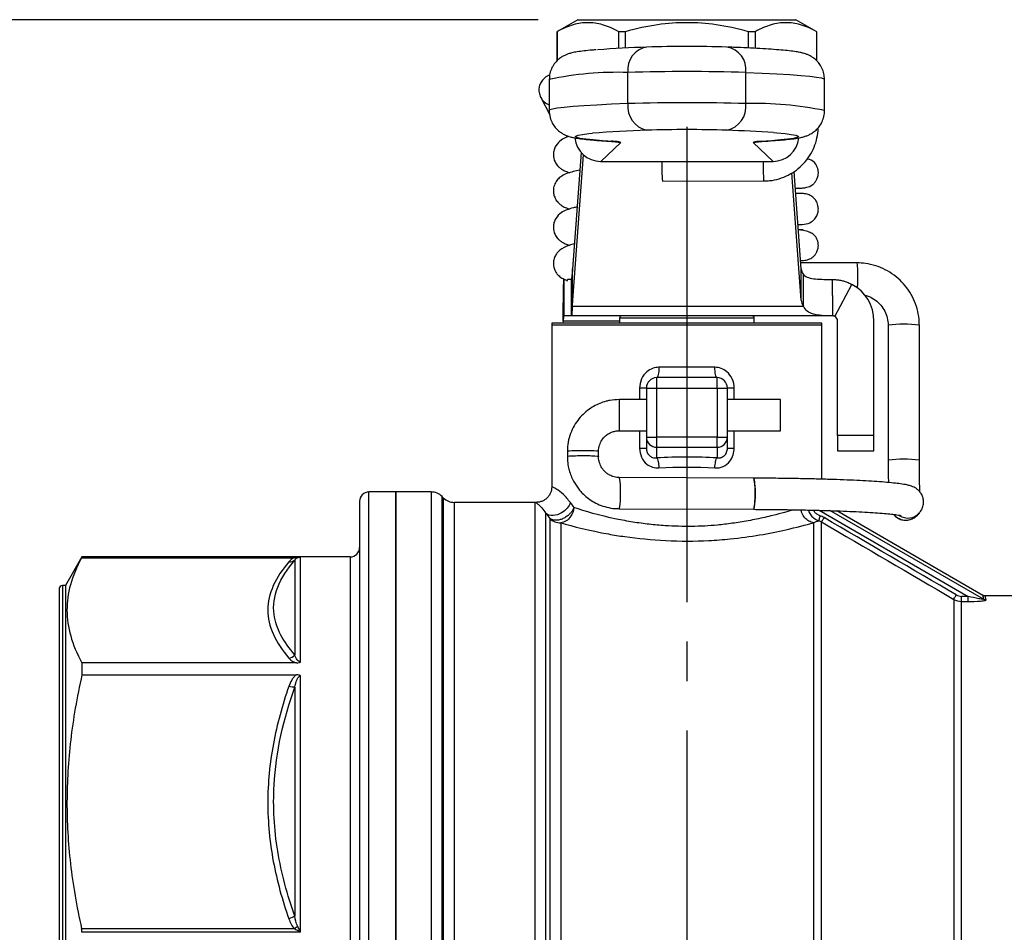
# Model space of a CAD drawing. Header units: inches. Extents: x 0.7 to 32.2, y 0.7 to 24.8.
# Tile 4 of 10: x 6.9 to 10.6, y 8.5 to 12. Entities that reach past the tile are written whole.
import ezdxf

# ---------------------------------------------------------------- set-up
doc = ezdxf.new("R2010")
doc.units = ezdxf.units.IN
doc.header["$LTSCALE"] = 3
doc.header["$MEASUREMENT"] = 0
doc.linetypes.add('SLD-Center', pattern=[0.75, 0.6, -0.05, 0.05, -0.05])
doc.linetypes.add('SLD-Solid', pattern=[0])
doc.layers.add('CENTER', color=40, linetype='SLD-Center')
doc.layers.add('DIMENSIONS', color=140, linetype='SLD-Solid', lineweight=25)
doc.styles.add('SLDTEXTSTYLE0', font='TXT', dxfattribs={"width": 0.7})
doc.dimstyles.new('SLDDIMSTYLE0', dxfattribs={"dimtxt": 0.254883, "dimasz": 0.39, "dimexe": 0, "dimexo": 0.0625, "dimgap": 0.063721, "dimtad": 0, "dimtih": 1, "dimtoh": 1, "dimrnd": 1e-09, "dimzin": 12, "dimdsep": 46, "dimtxsty": 'SLDTEXTSTYLE0', "dimsah": 1, "dimcen": 0.09, "dimadec": 0, "dimazin": 3, "dimtfac": 1, "dimtofl": 0, "dimtmove": 0, "dimatfit": 3, "dimfxl": 0, "dimfrac": 2, "dimtolj": 1, "dimtzin": 12, "dimarcsym": 0})
doc.dimstyles.new('SLDDIMSTYLE1', dxfattribs={"dimtxt": 0.254883, "dimasz": 0.39, "dimexe": 0, "dimexo": 0.0625, "dimgap": 0.063721, "dimtad": 0, "dimtih": 1, "dimtoh": 1, "dimrnd": 1e-09, "dimzin": 12, "dimdsep": 46, "dimtxsty": 'SLDTEXTSTYLE0', "dimsah": 1, "dimcen": 0.09, "dimadec": 0, "dimazin": 3, "dimtfac": 1, "dimtmove": 0, "dimatfit": 0, "dimfxl": 0, "dimfrac": 2, "dimtolj": 1, "dimtzin": 12, "dimarcsym": 0})

# ---------------------------------------------------------------- blocks, each defined once
blk = doc.blocks.new('_D_1')
at = {"layer": 'DIMENSIONS'}
for p, q in [((9.3842, 9.2901), (9.3842, 5.5437)), ((11.7661, 7.0246), (11.7661, 5.5437)), ((9.3842, 5.9187), (8.6342, 5.9187)), ((10.1174, 5.9187), (10.0318, 5.9187)), ((10.0318, 5.9187), (10.0318, 5.5136)), ((10.8748, 5.9187), (10.9604, 5.9187)), ((10.9604, 5.9187), (10.9604, 5.5136)), ((11.7661, 5.9187), (12.5161, 5.9187)), ((10.0318, 5.5136), (10.1174, 5.5136)), ((10.9604, 5.5136), (10.8748, 5.5136))]:
    blk.add_line(p, q, dxfattribs=at)
for points in [[(9.3842, 5.9187), (8.9942, 5.9787), (8.9942, 5.8587)], [(11.7661, 5.9187), (12.1561, 5.8587), (12.1561, 5.9787)]]:
    blk.add_solid(points, dxfattribs=at)
at = {"layer": 'DIMENSIONS', "char_height": 0.25, "attachment_point": 1, "style": 'SLDTEXTSTYLE0'}
for s, insert in [('2.38', (10.1174, 6.298)), ('60.5', (10.1174, 5.8358))]:
    blk.add_mtext(s, dxfattribs=dict(at, insert=insert))
blk = doc.blocks.new('_D_3')
at = {"layer": 'DIMENSIONS'}
for p, q in [((8.8208, 11.9837), (4.7185, 11.9837)), ((5.0935, 11.9837), (5.0935, 9.7434)), ((4.6087, 9.2812), (4.5231, 9.2812)), ((4.5231, 9.2812), (4.5231, 8.8761)), ((5.5782, 9.2812), (5.6638, 9.2812)), ((5.6638, 9.2812), (5.6638, 8.8761)), ((4.5231, 8.8761), (4.6087, 8.8761)), ((5.6638, 8.8761), (5.5782, 8.8761)), ((5.0935, 6.8085), (5.0935, 8.819)), ((6.9163, 6.8085), (4.7185, 6.8085)), ((8.0295, 6.8085), (7.0963, 6.8085))]:
    blk.add_line(p, q, dxfattribs=at)
for points in [[(5.0935, 11.9837), (5.0335, 11.5937), (5.1535, 11.5937)], [(5.0935, 6.8085), (5.1535, 7.1985), (5.0335, 7.1985)]]:
    blk.add_solid(points, dxfattribs=at)
at = {"layer": 'DIMENSIONS', "char_height": 0.25, "attachment_point": 1, "style": 'SLDTEXTSTYLE0'}
for s, insert in [('5.18', (4.7148, 9.6605)), ('131.5', (4.6087, 9.1984))]:
    blk.add_mtext(s, dxfattribs=dict(at, insert=insert))

msp = doc.modelspace()

# ---------------------------------------------------------------- linework, layer by layer
for p, q in [((8.9708, 11.9837), (8.8921, 11.9382)), ((8.9708, 11.9837), (9.7976, 11.9837)), ((9.8763, 11.9382), (9.7976, 11.9837)), ((8.8921, 11.9382), (8.8921, 11.8275)), ((8.8923, 11.9382), (8.8921, 11.9382)), ((8.8923, 11.9382), (8.8923, 11.8277)), ((9.1505, 11.9382), (9.126, 11.9382)), ((9.126, 11.8749), (9.126, 11.9382)), ((9.1505, 11.9382), (9.1505, 11.8762)), ((9.618, 11.8763), (9.618, 11.9382)), ((9.6424, 11.9382), (9.618, 11.9382)), ((9.6424, 11.9382), (9.6424, 11.8751)), ((9.8763, 11.9382), (9.8761, 11.9382)), ((9.8761, 11.8279), (9.8761, 11.9382)), ((9.8763, 11.8276), (9.8763, 11.9382)), ((8.8625, 11.7572), (8.8625, 11.6392)), ((9.161, 11.6656), (9.161, 11.7837)), ((9.6075, 11.6656), (9.6075, 11.7837)), ((9.9059, 11.6392), (9.9059, 11.7572)), ((8.8303, 11.6894), (8.8292, 11.6916)), ((8.8303, 11.6894), (8.8646, 11.6237)), ((9.0576, 11.447), (9.1335, 11.5188)), ((9.6349, 11.5188), (9.7106, 11.447)), ((9.6685, 11.5227), (9.6628, 11.5226)), ((8.9836, 11.4805), (8.9512, 11.0402)), ((8.9917, 11.4722), (8.9512, 10.9208)), ((9.0576, 11.447), (9.7106, 11.447)), ((9.8173, 10.9208), (9.7818, 11.4033)), ((9.8173, 11.0402), (9.7902, 11.4085)), ((9.2914, 11.3721), (9.6751, 11.3726)), ((9.8053, 11.3452), (9.8051, 11.3453)), ((9.805, 11.2074), (9.821, 11.2075)), ((10.029, 11.0622), (9.8156, 11.0627)), ((8.9512, 11.0402), (8.9499, 11.0179)), ((8.9499, 11.0179), (8.9499, 10.8985)), ((8.9512, 10.9208), (8.9512, 11.0402)), ((9.8173, 10.9208), (9.8173, 11.0402)), ((9.8255, 10.8985), (9.8255, 11.0179)), ((8.9186, 10.9994), (8.9186, 10.8616)), ((8.947, 10.9994), (8.9325, 10.9994)), ((8.947, 10.8616), (8.947, 10.9994)), ((9.9354, 10.9388), (9.9354, 10.9994)), ((9.9446, 10.8593), (10.0094, 10.981)), ((9.9354, 10.9388), (9.9354, 10.8616)), ((8.9512, 10.9208), (8.9499, 10.8985)), ((8.9499, 10.8985), (9.8255, 10.8985)), ((8.947, 10.8616), (8.9186, 10.8616)), ((9.9354, 10.8616), (8.947, 10.8616)), ((9.9354, 10.8616), (9.9354, 10.8616)), ((8.8724, 10.8272), (8.8724, 10.2139)), ((8.8724, 10.8272), (9.896, 10.8272)), ((9.3842, 10.8341), (8.8728, 10.8341)), ((8.9151, 10.8419), (8.9148, 10.8341)), ((9.1293, 10.8419), (8.9151, 10.8419)), ((9.1293, 10.8537), (9.1293, 10.8341)), ((9.1293, 10.8537), (9.3842, 10.8537)), ((9.3842, 10.8537), (9.6391, 10.8537)), ((9.8956, 10.8341), (9.3842, 10.8341)), ((9.6391, 10.8341), (9.6391, 10.8537)), ((9.896, 10.2427), (9.896, 10.8272)), ((9.9551, 10.4089), (9.9551, 10.8419)), ((10.0929, 10.4089), (10.0929, 10.8419)), ((10.1468, 10.8258), (10.1468, 10.3146)), ((10.2649, 10.3146), (10.2649, 10.8258)), ((9.4902, 10.6667), (9.2782, 10.6667)), ((9.27, 10.588), (9.27, 10.6274)), ((9.4984, 10.6274), (9.27, 10.6274)), ((9.4984, 10.588), (9.4984, 10.6274)), ((9.2051, 10.588), (9.2051, 10.5444)), ((9.2307, 10.588), (9.27, 10.588)), ((9.2307, 10.588), (9.2307, 10.4017)), ((9.27, 10.588), (9.4984, 10.588)), ((9.27, 10.4017), (9.27, 10.588)), ((9.4984, 10.588), (9.4984, 10.4017)), ((9.4984, 10.588), (9.5378, 10.588)), ((9.5378, 10.4017), (9.5378, 10.588)), ((9.5634, 10.5444), (9.5634, 10.588)), ((9.2307, 10.5444), (9.1283, 10.5444)), ((9.1283, 10.4263), (9.1283, 10.5443)), ((9.7386, 10.5444), (9.5378, 10.5444)), ((9.7386, 10.4263), (9.7386, 10.5443)), ((9.1283, 10.4263), (9.2307, 10.4263)), ((9.2051, 10.4263), (9.2051, 10.3607)), ((9.5378, 10.4263), (9.7386, 10.4263)), ((9.5634, 10.3607), (9.5634, 10.4263)), ((10.0929, 10.4089), (9.9551, 10.4089)), ((9.9551, 10.4089), (9.9551, 10.3498)), ((10.0929, 10.3498), (10.0929, 10.4089)), ((9.2307, 10.4017), (9.27, 10.4017)), ((9.2307, 10.4017), (9.2307, 10.3607)), ((9.27, 10.3636), (9.27, 10.4017)), ((9.4984, 10.4017), (9.27, 10.4017)), ((9.4984, 10.3636), (9.4984, 10.4017)), ((9.4984, 10.4017), (9.5378, 10.4017)), ((9.5378, 10.3607), (9.5378, 10.4017)), ((8.9315, 10.3477), (8.9315, 10.3281)), ((9.0496, 10.328), (9.0496, 10.3477)), ((9.27, 10.3636), (9.4984, 10.3636)), ((9.27, 10.3233), (9.27, 10.3636)), ((9.4984, 10.3636), (9.4984, 10.3233)), ((9.9551, 10.3498), (10.0929, 10.3498)), ((9.6379, 10.2467), (9.128, 10.2489)), ((8.2819, 10.1943), (8.1795, 10.1943)), ((8.1795, 6.8085), (8.1795, 10.1943)), ((8.4149, 10.1943), (8.2819, 10.1943)), ((8.2819, 10.1943), (8.2819, 6.8085)), ((8.2819, 10.0654), (8.2819, 10.1943)), ((8.4149, 10.1943), (8.4149, 6.8085)), ((8.1441, 10.1589), (8.1441, 6.8439)), ((8.4614, 10.1722), (8.4566, 10.177)), ((8.4566, 6.8258), (8.4566, 10.177)), ((8.4614, 10.1722), (8.4614, 6.8305)), ((8.8086, 10.1549), (8.5032, 10.1549)), ((8.5032, 6.8478), (8.5032, 10.1549)), ((8.8086, 10.1549), (8.8086, 6.8599)), ((8.8503, 6.8817), (8.8503, 10.1131)), ((9.1276, 10.1308), (9.6374, 10.1286)), ((9.885, 10.1248), (10.4494, 9.7989)), ((10.5077, 9.7879), (9.9261, 10.1236)), ((10.5061, 9.8027), (9.9517, 10.1228)), ((10.2574, 10.1065), (10.2649, 10.1147)), ((8.865, 10.0941), (8.865, 6.8968)), ((8.9067, 10.0771), (8.9067, 9.2991)), ((9.8645, 10.0778), (9.8645, 6.9141)), ((9.894, 6.9222), (9.894, 10.0806)), ((8.2819, 6.8085), (8.2819, 10.0654)), ((7.0924, 9.9482), (7.0299, 9.84)), ((7.091, 9.9453), (7.8976, 9.9453)), ((8.1086, 9.9482), (7.0924, 9.9482)), ((7.0924, 9.9482), (7.0924, 9.948)), ((7.0924, 9.948), (7.9209, 9.948)), ((7.8986, 9.9364), (7.8986, 9.5772)), ((7.9209, 9.5504), (7.9209, 9.948)), ((8.1086, 9.9482), (8.1086, 7.0545)), ((7.0063, 9.8281), (7.0063, 7.1746)), ((7.0299, 9.84), (7.0181, 9.84)), ((7.0181, 9.84), (7.0181, 7.1628)), ((7.0299, 9.84), (7.0299, 7.1628)), ((10.3951, 9.7875), (10.3951, 7.2152)), ((10.4494, 9.7989), (10.4246, 9.7989)), ((10.4246, 7.2232), (10.4246, 9.7796)), ((10.4246, 9.7796), (10.4494, 9.7796)), ((10.7084, 9.8006), (10.5153, 9.8006)), ((7.0924, 9.5464), (7.0924, 9.502)), ((7.9048, 9.5464), (7.0924, 9.5464)), ((7.0924, 9.502), (7.9048, 9.502)), ((7.9209, 8.526), (7.9209, 9.4978)), ((7.8986, 9.455), (7.8986, 8.5878)), ((7.8976, 8.539), (7.091, 8.539)), ((7.9209, 8.526), (7.0924, 8.526))]:
    msp.add_line(p, q)
at = {"flags": 128}
for points in [[(9.6075, 11.7837), (9.6696, 11.7811), (9.7253, 11.7784), (9.774, 11.7755), (9.8155, 11.7725), (9.8495, 11.7694), (9.8756, 11.7662), (9.8938, 11.7629), (9.9037, 11.7596), (9.9059, 11.7572)], [(9.161, 11.6656), (9.0988, 11.6631), (9.0432, 11.6604), (8.9944, 11.6575), (8.9529, 11.6545), (8.9189, 11.6514), (8.8928, 11.6481), (8.8747, 11.6449), (8.8647, 11.6416), (8.8625, 11.6392)], [(9.1055, 11.5226), (9.0639, 11.5253), (9.029, 11.528), (9.0012, 11.5309), (8.9805, 11.5339), (8.9671, 11.5369), (8.9613, 11.5399), (8.9629, 11.543), (8.972, 11.546), (8.9885, 11.549), (9.0124, 11.5519), (9.0262, 11.5533)], [(9.713, 11.5557), (9.7251, 11.5548), (9.7561, 11.5519), (9.7799, 11.549), (9.7964, 11.546), (9.8055, 11.543), (9.8071, 11.5399), (9.8012, 11.5369), (9.7879, 11.5339), (9.7672, 11.5309), (9.7393, 11.528), (9.7044, 11.5253), (9.6628, 11.5226)], [(9.098, 11.5255), (9.1143, 11.5207), (9.1335, 11.5188)], [(9.6349, 11.5188), (9.6541, 11.5207), (9.6552, 11.5209)], [(10.0309, 10.9672), (10.0314, 10.9846), (10.0315, 11.0061)]]:
    msp.add_lwpolyline(points, dxfattribs=at)
for centre, radius, start, end in [((9.3885, 7.1891), 4.6931, 91.8985, 94.1888), ((9.2453, 11.7955), 0.0851, 98.295, 187.9668), ((9.3842, 7.0649), 4.8172, 88.2008, 91.7991), ((9.5232, 11.7954), 0.0851, 352.0347, 81.7074), ((9.1224, 10.5225), 1.2618, 88.2484, 101.8848), ((9.3842, 4.7803), 7.0069, 88.17404, 91.82581), ((8.8825, 11.7167), 0.0589, 207.5598, 250.2214), ((9.252, 11.6546), 0.0917, 173.114, 258.0235), ((9.3842, 4.6622), 7.0069, 88.17404, 91.82581), ((9.5164, 11.6546), 0.0917, 281.9737, 6.8848), ((9.646, 10.4045), 1.2617, 78.1163, 91.7507), ((9.3604, 7.4549), 4.112, 91.7762, 94.6626), ((9.3842, 6.7501), 4.8172, 88.2008, 91.7991), ((9.3717, 6.6899), 4.8777, 85.9884, 88.0764), ((9.1108, 11.4566), 0.0662, 69.9728, 94.5807), ((9.6575, 11.4566), 0.0662, 85.4265, 110.0151), ((10.0763, 11.4257), 0.7868, 178.528, 183.9072), ((10.463, 11.4264), 0.7898, 178.5041, 183.9067), ((9.8156, 11.0244), 0.2167, 355.1468, 10.0441), ((9.863, 11.0443), 0.0459, 185.1215, 215.153), ((9.9354, 10.8419), 0.1575, 0, 61.9898), ((9.863, 10.9249), 0.0459, 185.1215, 215.153), ((9.1372, 10.8537), 0.00787, 90, 180), ((9.6313, 10.8537), 0.00787, 0, 90), ((9.9354, 10.8419), 0.0197, 0, 61.9898), ((8.9315, 10.8272), 0.0591, 173.36, 180), ((9.837, 10.8272), 0.0591, 0, 6.64), ((10.2058, 10.3906), 0.4392, 82.2729, 97.7271), ((9.27, 10.588), 0.0394, 90, 180), ((9.4984, 10.588), 0.0394, 0, 90), ((9.2694, 10.4023), 0.0387, 181.0102, 270.9758), ((9.4991, 10.4023), 0.0387, 269.0242, 358.9898), ((10.2058, 9.8793), 0.4394, 82.2747, 97.7239), ((9.3684, 10.1876), 0.2756, 347.6432, 12.3568), ((8.1795, 10.1589), 0.0354, 90, 180), ((8.4149, 10.1352), 0.0591, 45, 90), ((8.5032, 10.214), 0.0591, 225, 270), ((8.8086, 10.0959), 0.0591, 87.7132, 90), ((10.2215, 10.1546), 0.059, 236.3112, 317.4686), ((8.9066, 10.1367), 0.0596, 225.6383, 270.1228), ((9.8643, 10.0296), 0.0785, 59.7416, 71.5662), ((10.214, 10.1465), 0.059, 219.5862, 317.4009), ((8.1086, 9.9837), 0.0354, 270, 360), ((7.0181, 9.8281), 0.0118, 90, 180)]:
    msp.add_arc(centre, radius, start, end)
for centre, major_axis, ratio, start_param, end_param in [((9.0576, 11.5453), (0.0985, -0.0001), 0.998713, 3.242328, 4.712914), ((9.7106, 11.5453), (0.0985, -0.0001), 0.998713, 4.712914, 6.182609), ((8.9905, 10.3477), (0.0591, 0), 0.049142, 6.281326, 9.426007), ((8.9905, 10.328), (0.0591, 0), 0.049142, 6.196569, 9.425811), ((9.3842, 10.1788), (0.5512, 0), 0.267949, 1.362143, 1.77945), ((9.1278, 10.1898), (0.0003, 0.0591), 0.086403, 3.139718, 6.332524), ((9.6377, 10.1876), (0.0003, 0.0591), 0.086403, 3.190931, 6.332524), ((9.1576, 9.8476), (-0.2789, 0.4026), 0.005631, 0.70094, 0.771581), ((9.0845, 9.8152), (-0.3059, 0.3933), 0.006087, 0.706582, 0.777911), ((7.92, 9.9143), (0.0618, 0.0015), 0.544865, 1.544053, 1.929467), ((10.421, 9.8255), (0.0309, -0.009), 0.811598, 4.409698, 5.055825), ((7.92, 8.5258), (0.0618, -0.0345), 0.00852, 1.561929, 1.947343)]:
    msp.add_ellipse(centre, major_axis=major_axis, ratio=ratio, start_param=start_param, end_param=end_param)
for points, knots in [([(9.126, 11.9382), (9.1039, 11.9503), (9.0839, 11.9587), (9.0456, 11.9697), (9.0274, 11.9723), (8.9909, 11.9723), (8.9727, 11.9697), (8.9344, 11.9587), (8.9144, 11.9503), (8.8923, 11.9382)], [0, 0, 0, 0, 0.25, 0.25, 0.5, 0.5, 0.75, 0.75, 1, 1, 1, 1]), ([(9.618, 11.9382), (9.5737, 11.9503), (9.5337, 11.9587), (9.4571, 11.9697), (9.4207, 11.9723), (9.3478, 11.9723), (9.3113, 11.9697), (9.2348, 11.9587), (9.1947, 11.9503), (9.1505, 11.9382)], [0, 0, 0, 0, 0.25, 0.25, 0.5, 0.5, 0.75, 0.75, 1, 1, 1, 1]), ([(9.8761, 11.9382), (9.854, 11.9503), (9.834, 11.9587), (9.7957, 11.9697), (9.7775, 11.9723), (9.741, 11.9723), (9.7228, 11.9697), (9.6845, 11.9587), (9.6645, 11.9503), (9.6424, 11.9382)], [0, 0, 0, 0, 0.25, 0.25, 0.5, 0.5, 0.75, 0.75, 1, 1, 1, 1]), ([(9.0406, 11.8696), (9.0355, 11.8692), (9.0181, 11.8679), (8.9938, 11.8654), (8.969, 11.8622), (8.9511, 11.8588), (8.9368, 11.8549), (8.9248, 11.8504), (8.9126, 11.8444), (8.8987, 11.8348), (8.8845, 11.8208), (8.8724, 11.8023), (8.8641, 11.7806), (8.8632, 11.7651), (8.8627, 11.7575)], [0, 0, 0, 0, 0.070156, 0.242129, 0.421405, 0.56946, 0.653787, 0.708108, 0.757066, 0.804075, 0.851458, 0.900851, 0.951779, 1, 1, 1, 1]), ([(9.9054, 11.7574), (9.9051, 11.7646), (9.9046, 11.7796), (9.8968, 11.8004), (9.8859, 11.8182), (9.8731, 11.8318), (9.8603, 11.8416), (9.8484, 11.8482), (9.8375, 11.8528), (9.8267, 11.8563), (9.814, 11.8595), (9.7969, 11.8625), (9.7733, 11.8656), (9.7418, 11.8687), (9.7049, 11.8715), (9.662, 11.8741), (9.6142, 11.8766), (9.5724, 11.8784), (9.5464, 11.8794), (9.5392, 11.8797)], [0, 0, 0, 0, 0.027075, 0.056707, 0.084047, 0.109895, 0.135046, 0.161054, 0.189988, 0.225614, 0.274153, 0.349994, 0.456111, 0.555656, 0.661104, 0.762657, 0.862529, 0.961559, 1, 1, 1, 1]), ([(8.8645, 11.7736), (8.8629, 11.7731), (8.8588, 11.7718), (8.8493, 11.7666), (8.8385, 11.7574), (8.8289, 11.7437), (8.8233, 11.7265), (8.823, 11.7072), (8.8278, 11.6954), (8.8303, 11.6894)], [0, 0, 0, 0, 0.070265, 0.186871, 0.324453, 0.479326, 0.647991, 0.821695, 1, 1, 1, 1]), ([(8.8627, 11.6395), (8.8627, 11.6389), (8.8616, 11.63), (8.8653, 11.6133), (8.8735, 11.5919), (8.8851, 11.575), (8.898, 11.5622), (8.9107, 11.5532), (8.9223, 11.547), (8.9331, 11.5427), (8.944, 11.5394), (8.9576, 11.5362), (8.9758, 11.5332), (9.0009, 11.5301), (9.0332, 11.5272), (9.0663, 11.5247), (9.0905, 11.5233), (9.0998, 11.5227)], [0, 0, 0, 0, 0.002761, 0.045881, 0.084855, 0.121026, 0.155382, 0.189131, 0.224502, 0.264663, 0.315142, 0.385506, 0.500344, 0.639899, 0.772227, 0.912184, 1, 1, 1, 1]), ([(9.6685, 11.5227), (9.6759, 11.5231), (9.6976, 11.5244), (9.7296, 11.5267), (9.7626, 11.5296), (9.7911, 11.5329), (9.8115, 11.5362), (9.8279, 11.5403), (9.8404, 11.5446), (9.8528, 11.5503), (9.8664, 11.5589), (9.8807, 11.5719), (9.8936, 11.5894), (9.9024, 11.6108), (9.9065, 11.6283), (9.9055, 11.6378), (9.9054, 11.6394)], [0, 0, 0, 0, 0.069086, 0.203215, 0.338832, 0.478428, 0.629154, 0.706576, 0.757305, 0.796904, 0.834387, 0.871865, 0.910797, 0.951106, 0.992143, 1, 1, 1, 1]), ([(9.6751, 11.3726), (9.6827, 11.3728), (9.7025, 11.3735), (9.7341, 11.3802), (9.7685, 11.3937), (9.7999, 11.4133), (9.8273, 11.438), (9.8499, 11.4673), (9.8672, 11.5), (9.8776, 11.5353), (9.8822, 11.5605), (9.8815, 11.5734), (9.8814, 11.574)], [0, 0, 0, 0, 0.071303, 0.186515, 0.301829, 0.41715, 0.532476, 0.647802, 0.763124, 0.878439, 0.993744, 1, 1, 1, 1]), ([(8.9386, 11.5412), (8.9352, 11.5401), (8.9243, 11.5368), (8.9094, 11.5298), (8.8891, 11.5111), (8.8804, 11.4913), (8.877, 11.4698), (8.882, 11.4473), (8.8939, 11.4305), (8.9031, 11.4217), (8.9121, 11.4154), (8.9242, 11.4092), (8.9349, 11.4057), (8.9405, 11.4038)], [0, 0, 0, 0, 0.065833, 0.214454, 0.346235, 0.419692, 0.484277, 0.585038, 0.652199, 0.704373, 0.781021, 0.884151, 1, 1, 1, 1]), ([(9.0998, 11.5227), (9.1024, 11.5225), (9.1084, 11.5222), (9.1136, 11.5217), (9.1137, 11.5216), (9.1137, 11.5216)], [0, 0, 0, 0, 0.341674, 0.787129, 1, 1, 1, 1]), ([(9.6544, 11.5216), (9.6546, 11.5216), (9.6552, 11.5217), (9.6605, 11.5222), (9.666, 11.5225), (9.6685, 11.5227)], [0, 0, 0, 0, 0.269261, 0.673886, 1, 1, 1, 1]), ([(9.8052, 11.3454), (9.8167, 11.3458), (9.8367, 11.3464), (9.8559, 11.3542), (9.8669, 11.3642), (9.8716, 11.3701), (9.8744, 11.3745), (9.8785, 11.3822), (9.8816, 11.392), (9.8824, 11.402), (9.8822, 11.4089), (9.8811, 11.4166), (9.8782, 11.4264), (9.869, 11.4423), (9.8567, 11.4535), (9.8429, 11.4557), (9.84, 11.4562)], [0, 0, 0, 0, 0.232238, 0.405837, 0.465423, 0.489127, 0.50952, 0.527703, 0.579749, 0.614001, 0.631403, 0.650842, 0.699766, 0.76555, 0.95058, 1, 1, 1, 1]), ([(8.9786, 11.4136), (8.9619, 11.41), (8.9359, 11.4042), (8.9142, 11.3945), (8.8971, 11.3816), (8.8857, 11.3668), (8.8787, 11.3484), (8.8779, 11.3276), (8.8824, 11.3114), (8.8903, 11.2971), (8.9019, 11.2846), (8.9135, 11.2768), (8.9254, 11.2707), (8.9358, 11.2676), (8.94, 11.2663)], [0, 0, 0, 0, 0.223094, 0.34751, 0.413102, 0.482919, 0.552984, 0.611599, 0.660746, 0.70105, 0.759162, 0.831251, 0.931933, 1, 1, 1, 1]), ([(9.7949, 11.3449), (9.8025, 11.345), (9.8194, 11.3451), (9.8198, 11.3451), (9.82, 11.3451)], [0, 0, 0, 0, 0.4535354, 1, 1, 1, 1]), ([(9.8218, 11.3254), (9.8221, 11.3254), (9.8234, 11.3254), (9.8146, 11.3255), (9.8054, 11.3255), (9.7965, 11.3256), (9.7963, 11.3256)], [0, 0, 0, 0, 0.153458, 0.574746, 0.988555, 1, 1, 1, 1]), ([(9.8211, 11.3254), (9.8185, 11.3254), (9.8137, 11.3254), (9.8016, 11.3253), (9.7963, 11.3253)], [0, 0, 0, 0, 0.557281, 1, 1, 1, 1]), ([(9.8211, 11.2075), (9.8314, 11.2088), (9.8496, 11.2111), (9.8682, 11.2266), (9.8769, 11.2405), (9.8804, 11.2508), (9.8825, 11.2609), (9.8825, 11.2763), (9.8769, 11.2932), (9.8667, 11.307), (9.8548, 11.3166), (9.8392, 11.3239), (9.8272, 11.3249), (9.821, 11.3254)], [0, 0, 0, 0, 0.174066, 0.309941, 0.405347, 0.438825, 0.468264, 0.549478, 0.664628, 0.735297, 0.814851, 0.903282, 1, 1, 1, 1]), ([(8.9684, 11.2738), (8.9636, 11.2729), (8.9479, 11.2697), (8.9296, 11.2634), (8.9092, 11.2546), (8.8891, 11.2358), (8.8803, 11.216), (8.877, 11.1945), (8.882, 11.1721), (8.8938, 11.1553), (8.903, 11.1466), (8.9117, 11.1405), (8.9234, 11.1343), (8.9336, 11.1308), (8.9392, 11.1288)], [0, 0, 0, 0, 0.063457, 0.208228, 0.336756, 0.449697, 0.512437, 0.567638, 0.653777, 0.711022, 0.754621, 0.816864, 0.89943, 1, 1, 1, 1]), ([(9.8244, 11.1878), (9.8246, 11.1878), (9.8252, 11.1878), (9.8194, 11.1878), (9.8104, 11.1877), (9.8064, 11.1877)], [0, 0, 0, 0, 0.217024, 0.660596, 1, 1, 1, 1]), ([(9.815, 11.0708), (9.8186, 11.0709), (9.8302, 11.0712), (9.8448, 11.0748), (9.8584, 11.0814), (9.8668, 11.0888), (9.8715, 11.0948), (9.8743, 11.0992), (9.8784, 11.1069), (9.8815, 11.1168), (9.8824, 11.1267), (9.8821, 11.1337), (9.881, 11.1416), (9.8781, 11.1512), (9.8719, 11.1619), (9.8617, 11.1718), (9.8464, 11.1801), (9.8279, 11.1859), (9.8131, 11.1868), (9.8065, 11.1872)], [0, 0, 0, 0, 0.060323, 0.196863, 0.300275, 0.356154, 0.377669, 0.39559, 0.411057, 0.454883, 0.483728, 0.498406, 0.515133, 0.558892, 0.619687, 0.698444, 0.794814, 0.907599, 1, 1, 1, 1]), ([(8.9581, 11.1339), (8.9515, 11.1323), (8.9309, 11.1272), (8.9085, 11.1161), (8.8925, 11.1008), (8.884, 11.0879), (8.8788, 11.0715), (8.8778, 11.0545), (8.8809, 11.0408), (8.8848, 11.0319), (8.8893, 11.0239), (8.8974, 11.0143), (8.9106, 11.004), (8.9225, 10.999), (8.9288, 10.9964)], [0, 0, 0, 0, 0.0993227, 0.3140799, 0.3964949, 0.4661964, 0.5250509, 0.5730361, 0.632563, 0.6563132, 0.6866602, 0.7682917, 0.8784837, 1, 1, 1, 1]), ([(10.2649, 10.8258), (10.2647, 10.8337), (10.264, 10.8547), (10.2575, 10.8884), (10.244, 10.9255), (10.2245, 10.9598), (10.1996, 10.9905), (10.1699, 11.0165), (10.1364, 11.0374), (10.0998, 11.0523), (10.0636, 11.0607), (10.0397, 11.0618), (10.029, 11.0622)], [0, 0, 0, 0, 0.064117, 0.170129, 0.276227, 0.382336, 0.488458, 0.594589, 0.700725, 0.806863, 0.912998, 1, 1, 1, 1]), ([(8.947, 10.9994), (8.9475, 10.9994), (8.948, 11.001), (8.949, 11.0072), (8.9494, 11.0118), (8.9499, 11.0179)], [0, 0, 0, 0, 0.0918336, 0.0918336, 0.1836671, 0.1836671, 0.1836671, 0.1836671]), ([(9.8255, 11.0179), (9.8305, 11.0127), (9.8373, 11.0092), (9.8534, 11.004), (9.8624, 11.0025), (9.8818, 11.0005), (9.8922, 11), (9.9133, 10.9995), (9.9242, 10.9994), (9.9354, 10.9994)], [0, 0, 0, 0, 0.25, 0.25, 0.5, 0.5, 0.75, 0.75, 1, 1, 1, 1]), ([(8.9151, 10.8419), (8.9152, 10.8522), (8.9153, 10.8624), (8.9158, 10.8925), (8.9161, 10.9117), (8.9166, 10.9459), (8.9169, 10.9606), (8.9174, 10.981), (8.9177, 10.9878), (8.9181, 10.9971), (8.9183, 10.9994), (8.9186, 10.9994)], [0, 0, 0, 0, 0.0780023, 0.0780023, 0.2342995, 0.2342995, 0.3905886, 0.3905886, 0.510228, 0.510228, 0.6298669, 0.6298669, 0.6298669, 0.6298669]), ([(8.929, 10.9967), (8.9292, 10.9958), (8.9298, 10.9928), (8.9309, 10.9947), (8.9319, 10.9976), (8.9325, 10.9994)], [0, 0, 0, 0, 0.151007, 0.480685, 1, 1, 1, 1]), ([(9.9354, 10.9994), (9.9379, 10.9994), (9.943, 10.9993), (9.9506, 10.9987), (9.9582, 10.9978), (9.9658, 10.9965), (9.9733, 10.9949), (9.9807, 10.9928), (9.9881, 10.9904), (9.9953, 10.9876), (10.0024, 10.9845), (10.007, 10.9821), (10.0094, 10.981)], [0, 0, 0, 0, 0.09923, 0.198585, 0.298084, 0.397741, 0.497576, 0.597605, 0.697846, 0.798314, 0.899026, 1, 1, 1, 1]), ([(10.0586, 10.9394), (10.0616, 10.9388), (10.0738, 10.9364), (10.0931, 10.9258), (10.1148, 10.9083), (10.1316, 10.8858), (10.1426, 10.8606), (10.1465, 10.84), (10.1467, 10.8285), (10.1468, 10.8258)], [0, 0, 0, 0, 0.059721, 0.239099, 0.418401, 0.597666, 0.77693, 0.947168, 1, 1, 1, 1]), ([(8.9499, 10.8985), (8.9494, 10.8865), (8.949, 10.8772), (8.948, 10.8648), (8.9475, 10.8616), (8.947, 10.8616)], [0, 0, 0, 0, 0.1835574, 0.1835574, 0.3671149, 0.3671149, 0.3671149, 0.3671149]), ([(9.9354, 10.8616), (9.9206, 10.8617), (9.9072, 10.8619), (9.883, 10.8637), (9.8725, 10.8653), (9.8542, 10.8708), (9.8467, 10.8745), (9.8341, 10.8846), (9.8292, 10.8909), (9.8255, 10.8985)], [0, 0, 0, 0, 0.25, 0.25, 0.5, 0.5, 0.75, 0.75, 1, 1, 1, 1]), ([(8.9186, 10.8616), (8.9183, 10.8616), (8.918, 10.8611), (8.9174, 10.8591), (8.9171, 10.8577), (8.9165, 10.854), (8.9162, 10.8519), (8.9156, 10.8471), (8.9154, 10.8445), (8.9151, 10.8419)], [0, 0, 0, 0, 0.01979334, 0.01979334, 0.03957646, 0.03957646, 0.05935957, 0.05935957, 0.07929409, 0.07929409, 0.07929409, 0.07929409]), ([(9.9446, 10.8593), (9.9442, 10.8595), (9.9432, 10.86), (9.9416, 10.8606), (9.9401, 10.8611), (9.9385, 10.8614), (9.9369, 10.8616), (9.9359, 10.8616), (9.9354, 10.8616)], [0, 0, 0, 0, 0.14612, 0.295814, 0.452974, 0.620973, 0.802582, 1, 1, 1, 1]), ([(9.2782, 10.6667), (9.2619, 10.6667), (9.2351, 10.6566), (9.2104, 10.624), (9.2051, 10.5999), (9.2051, 10.588)], [0, 0, 0, 0, 0.1366125, 0.2276875, 0.3187625, 0.3187625, 0.3187625, 0.3187625]), ([(9.2782, 10.6667), (9.2782, 10.6564), (9.2773, 10.6462), (9.2743, 10.6316), (9.2722, 10.6274), (9.27, 10.6274)], [0, 0, 0, 0, 0.5, 0.5, 1, 1, 1, 1]), ([(9.4984, 10.6274), (9.4963, 10.6274), (9.4941, 10.6316), (9.4911, 10.6462), (9.4902, 10.6564), (9.4902, 10.6667)], [0, 0, 0, 0, 0.5, 0.5, 1, 1, 1, 1]), ([(9.5634, 10.588), (9.5634, 10.5999), (9.5581, 10.6238), (9.5335, 10.6566), (9.5065, 10.6667), (9.4902, 10.6667)], [0, 0, 0, 0, 0.0910508, 0.1821016, 0.3186778, 0.3186778, 0.3186778, 0.3186778]), ([(9.2307, 10.588), (9.2307, 10.588), (9.2282, 10.588), (9.2191, 10.588), (9.2125, 10.588), (9.2051, 10.588)], [0, 0, 0, 0, 0.5, 0.5, 1, 1, 1, 1]), ([(9.5634, 10.588), (9.5559, 10.588), (9.5493, 10.588), (9.5403, 10.588), (9.5378, 10.588), (9.5378, 10.588)], [0, 0, 0, 0, 0.5, 0.5, 1, 1, 1, 1]), ([(9.1283, 10.5444), (9.1163, 10.5438), (9.0993, 10.5429), (9.0747, 10.5373), (9.0538, 10.5304), (9.03, 10.5188), (9.0067, 10.5032), (8.9846, 10.4832), (8.965, 10.4591), (8.9489, 10.431), (8.9376, 10.3996), (8.9317, 10.3714), (8.9321, 10.3538), (8.9323, 10.3477)], [0, 0, 0, 0, 0.116265, 0.164703, 0.245159, 0.329521, 0.420821, 0.517096, 0.617632, 0.721922, 0.829689, 0.940844, 1, 1, 1, 1]), ([(9.0498, 10.3479), (9.0497, 10.3484), (9.0487, 10.3564), (9.0526, 10.3717), (9.0616, 10.3913), (9.0747, 10.4063), (9.0886, 10.4161), (9.1025, 10.4223), (9.1154, 10.4257), (9.1244, 10.4261), (9.1283, 10.4263)], [0, 0, 0, 0, 0.013144, 0.197957, 0.370418, 0.537213, 0.676505, 0.782814, 0.904431, 1, 1, 1, 1]), ([(9.2051, 10.3607), (9.2051, 10.3488), (9.2099, 10.325), (9.2347, 10.2926), (9.2621, 10.2843), (9.2782, 10.2853)], [0, 0, 0, 0, 0.0902698, 0.1805396, 0.3159443, 0.3159443, 0.3159443, 0.3159443]), ([(9.2051, 10.3607), (9.2125, 10.3607), (9.2191, 10.3607), (9.2282, 10.3607), (9.2307, 10.3607), (9.2307, 10.3607)], [0, 0, 0, 0, 0.5, 0.5, 1, 1, 1, 1]), ([(9.2307, 10.3607), (9.2307, 10.3595), (9.2308, 10.357), (9.2312, 10.3534), (9.2319, 10.3499), (9.2329, 10.3465), (9.2342, 10.3432), (9.2358, 10.3401), (9.2377, 10.3372), (9.2398, 10.3345), (9.2414, 10.3329), (9.2438, 10.3306), (9.2474, 10.3278), (9.2539, 10.3248), (9.2616, 10.3229), (9.2671, 10.3232), (9.27, 10.3233)], [0, 0, 0, 0, 0.058276, 0.115278, 0.171222, 0.226331, 0.280843, 0.335, 0.389051, 0.443247, 0.497835, 0.497961, 0.602566, 0.720567, 0.852839, 1, 1, 1, 1]), ([(9.4902, 10.2853), (9.5117, 10.284), (9.5499, 10.3007), (9.5634, 10.3429), (9.5634, 10.3607)], [0, 0, 0, 0, 0.180582, 0.3160185, 0.3160185, 0.3160185, 0.3160185]), ([(9.4984, 10.3233), (9.4997, 10.3232), (9.5023, 10.323), (9.5062, 10.3232), (9.5098, 10.3237), (9.5131, 10.3245), (9.5163, 10.3256), (9.5191, 10.327), (9.5217, 10.3285), (9.5241, 10.3302), (9.5255, 10.3314), (9.5281, 10.3338), (9.5315, 10.3378), (9.5351, 10.3448), (9.5374, 10.3526), (9.5376, 10.358), (9.5378, 10.3607)], [0, 0, 0, 0, 0.067633, 0.132164, 0.193636, 0.252095, 0.307597, 0.360207, 0.41, 0.457067, 0.501513, 0.502946, 0.625814, 0.747788, 0.871634, 1, 1, 1, 1]), ([(9.5378, 10.3607), (9.5378, 10.3607), (9.5403, 10.3607), (9.5493, 10.3607), (9.5559, 10.3607), (9.5634, 10.3607)], [0, 0, 0, 0, 0.5, 0.5, 1, 1, 1, 1]), ([(8.932, 10.3281), (8.9319, 10.3247), (8.9313, 10.3124), (8.9342, 10.2933), (8.9396, 10.2705), (8.9469, 10.2502), (8.9538, 10.2371), (8.9571, 10.2309)], [0, 0, 0, 0, 0.098169, 0.36475, 0.564943, 0.79192, 1, 1, 1, 1]), ([(9.0599, 10.289), (9.0566, 10.2961), (9.0521, 10.3061), (9.0497, 10.3196), (9.0499, 10.3254), (9.05, 10.3281)], [0, 0, 0, 0, 0.571433, 0.805433, 1, 1, 1, 1]), ([(10.1468, 10.3146), (10.1468, 10.3086), (10.1468, 10.2911), (10.1471, 10.263), (10.1475, 10.2405), (10.1478, 10.2306), (10.1478, 10.2301)], [0, 0, 0, 0, 0.202863, 0.590217, 0.978644, 1, 1, 1, 1]), ([(10.2672, 10.1946), (10.267, 10.2), (10.2664, 10.2127), (10.2657, 10.2378), (10.2651, 10.2679), (10.2649, 10.2942), (10.2649, 10.31), (10.2649, 10.3146)], [0, 0, 0, 0, 0.178402, 0.415113, 0.655905, 0.898542, 1, 1, 1, 1]), ([(9.128, 10.2494), (9.1265, 10.2492), (9.1183, 10.2484), (9.1043, 10.2521), (9.0889, 10.259), (9.0767, 10.2678), (9.0671, 10.2775), (9.0622, 10.2853), (9.0599, 10.289)], [0, 0, 0, 0, 0.054069, 0.300836, 0.510315, 0.666904, 0.843567, 1, 1, 1, 1]), ([(8.9571, 10.2309), (8.9635, 10.2207), (8.9726, 10.2063), (8.9897, 10.1877), (9.006, 10.1729), (9.0276, 10.1579), (9.0526, 10.1452), (9.0806, 10.136), (9.1061, 10.1311), (9.1219, 10.1313), (9.1275, 10.1314)], [0, 0, 0, 0, 0.173671, 0.245899, 0.365806, 0.491363, 0.627063, 0.769936, 0.9189, 1, 1, 1, 1]), ([(10.2649, 10.1147), (10.268, 10.1186), (10.2745, 10.1267), (10.2808, 10.1439), (10.2817, 10.1631), (10.2767, 10.1808), (10.268, 10.1947), (10.2581, 10.2042), (10.2486, 10.2105), (10.2395, 10.2148), (10.2294, 10.2183), (10.2153, 10.2217), (10.1955, 10.225), (10.1674, 10.2284), (10.1343, 10.2314), (10.0954, 10.2342), (10.052, 10.2368), (10.0042, 10.239), (9.9523, 10.2411), (9.8968, 10.2428), (9.8382, 10.2442), (9.7771, 10.2453), (9.7152, 10.2462), (9.6684, 10.2465), (9.6429, 10.2466), (9.6379, 10.2467)], [0, 0, 0, 0, 0.018331, 0.038475, 0.058934, 0.079363, 0.097662, 0.115374, 0.133908, 0.155359, 0.18349, 0.226086, 0.295292, 0.358156, 0.424698, 0.488919, 0.552185, 0.614988, 0.677534, 0.739927, 0.802221, 0.864453, 0.926643, 0.985536, 1, 1, 1, 1]), ([(8.8724, 10.2139), (8.8714, 10.206), (8.87, 10.1941), (8.8622, 10.1801), (8.8545, 10.171), (8.8451, 10.1637), (8.8344, 10.1584), (8.8229, 10.1551), (8.8149, 10.155), (8.811, 10.1549)], [0, 0, 0, 0, 0.249032, 0.374211, 0.499338, 0.624601, 0.749784, 0.874848, 1, 1, 1, 1]), ([(8.943, 10.1543), (8.934, 10.1654), (8.9144, 10.1898), (8.895, 10.2022), (8.8838, 10.2087), (8.8776, 10.2116), (8.8737, 10.2132), (8.8718, 10.2141), (8.8724, 10.2139), (8.8724, 10.2139)], [0, 0, 0, 0, 0.2293406, 0.5024303, 0.6080821, 0.7258368, 0.8560831, 0.99898, 1, 1, 1, 1]), ([(8.811, 10.1549), (8.811, 10.1549), (8.8101, 10.1555), (8.8131, 10.1535), (8.8207, 10.1476), (8.8334, 10.1368), (8.845, 10.1206), (8.8503, 10.1131)], [0, 0, 0, 0, 0.001099, 0.260202, 0.515805, 0.775703, 1, 1, 1, 1]), ([(8.943, 10.1543), (8.9379, 10.1391), (8.9166, 10.1143), (8.8763, 10.102), (8.8572, 10.1076), (8.8503, 10.1131)], [0, 0, 0, 0, 0.428571, 0.714286, 1, 1, 1, 1]), ([(8.9561, 10.1351), (8.9556, 10.1338), (8.9545, 10.1312), (8.9525, 10.1273), (8.9503, 10.1237), (8.9479, 10.1203), (8.9454, 10.117), (8.9427, 10.1138), (8.9373, 10.1081), (8.9281, 10.1006), (8.9149, 10.0929), (8.9008, 10.0881), (8.8897, 10.0868), (8.8815, 10.0874), (8.8759, 10.0885), (8.8701, 10.0906), (8.8667, 10.0929), (8.865, 10.0941)], [0, 0, 0, 0, 0.039104, 0.076862, 0.113379, 0.148793, 0.183282, 0.217057, 0.250369, 0.3743, 0.50007, 0.617284, 0.749762, 0.801572, 0.86049, 0.926646, 1, 1, 1, 1]), ([(8.9561, 10.1351), (8.955, 10.1229), (8.9447, 10.0943), (8.9206, 10.0788), (8.9068, 10.0771)], [0.0005177, 0.0005177, 0.0005177, 0.0005177, 0.4290891, 1, 1, 1, 1]), ([(9.7868, 10.127), (9.7761, 10.1237), (9.7527, 10.1166), (9.7159, 10.1068), (9.68, 10.098), (9.6489, 10.0913), (9.6176, 10.0852), (9.5869, 10.08), (9.5571, 10.0755), (9.5283, 10.0718), (9.4935, 10.0681), (9.4518, 10.065), (9.3855, 10.0629), (9.3143, 10.0649), (9.2401, 10.0716), (9.1777, 10.08), (9.1383, 10.0876), (9.1179, 10.0915)], [0, 0, 0, 0, 0.06867, 0.150371, 0.202089, 0.252932, 0.301205, 0.346918, 0.39008, 0.430701, 0.468795, 0.53442, 0.600566, 0.734641, 0.817179, 0.905592, 1, 1, 1, 1]), ([(9.6374, 10.1286), (9.6486, 10.1285), (9.6812, 10.1283), (9.7345, 10.1278), (9.7962, 10.1269), (9.8557, 10.1257), (9.9124, 10.1242), (9.9655, 10.1224), (10.0146, 10.1204), (10.0591, 10.1181), (10.0985, 10.1157), (10.1322, 10.1131), (10.1597, 10.1104), (10.1795, 10.1079), (10.1912, 10.106), (10.1965, 10.1046), (10.1961, 10.1048), (10.196, 10.1048)], [0, 0, 0, 0, 0.040262, 0.116845, 0.193431, 0.269981, 0.346478, 0.422895, 0.499193, 0.575314, 0.651154, 0.726532, 0.801096, 0.874108, 0.933747, 0.982474, 1, 1, 1, 1]), ([(9.8645, 10.0778), (9.8583, 10.0794), (9.8461, 10.0824), (9.8304, 10.096), (9.82, 10.1115), (9.8179, 10.1225), (9.8171, 10.1264)], [0, 0, 0, 0, 0.2817739, 0.5635533, 0.8451086, 1, 1, 1, 1]), ([(9.8454, 10.1258), (9.8458, 10.1241), (9.8472, 10.1165), (9.8548, 10.105), (9.8672, 10.0926), (9.8777, 10.088), (9.8829, 10.0856)], [0, 0, 0, 0, 0.092837, 0.399429, 0.701892, 1, 1, 1, 1]), ([(9.8891, 10.1041), (9.885, 10.1059), (9.8768, 10.1095), (9.8683, 10.1173), (9.8654, 10.1234), (9.8644, 10.1254)], [0, 0, 0, 0, 0.400723, 0.800997, 1, 1, 1, 1]), ([(9.0872, 10.0351), (9.1071, 10.0315), (9.2232, 10.0126), (9.3877, 10.0032), (9.6019, 10.0201), (9.7463, 10.0459), (9.8352, 10.0696), (9.8645, 10.0778)], [6.877626, 6.877626, 6.877626, 6.877626, 7.05671, 7.884458, 8.091395, 8.712206, 9.126079, 9.126079, 9.126079, 9.126079]), ([(10.1677, 10.1093), (10.1691, 10.1074), (10.1738, 10.1014), (10.1856, 10.0933), (10.2024, 10.0872), (10.2211, 10.0867), (10.2381, 10.0917), (10.25, 10.0991), (10.2555, 10.1046), (10.2574, 10.1065)], [0, 0, 0, 0, 0.071701, 0.232458, 0.40903, 0.591706, 0.768885, 0.918813, 1, 1, 1, 1]), ([(7.091, 9.9453), (7.0718, 9.9097), (7.058, 9.876), (7.0398, 9.8102), (7.0355, 9.7781), (7.0357, 9.7139), (7.0403, 9.6818), (7.0589, 9.6159), (7.0729, 9.5821), (7.0924, 9.5464)], [0, 0, 0, 0, 0.25, 0.25, 0.5, 0.5, 0.75, 0.75, 1, 1, 1, 1]), ([(7.8763, 9.9295), (7.8514, 9.9002), (7.8311, 9.87), (7.8036, 9.8089), (7.7964, 9.778), (7.7963, 9.7162), (7.8037, 9.6853), (7.8313, 9.6242), (7.8514, 9.5941), (7.8763, 9.5648)], [0, 0, 0, 0, 0.25, 0.25, 0.5, 0.5, 0.75, 0.75, 1, 1, 1, 1]), ([(7.8986, 9.5772), (7.8558, 9.6262), (7.8085, 9.7119), (7.8253, 9.834), (7.8701, 9.903), (7.8986, 9.9364)], [0, 0, 0, 0, 1.05204, 1.7534, 2.45476, 2.45476, 2.45476, 2.45476]), ([(7.9092, 9.9452), (7.9129, 9.9469), (7.9168, 9.9478), (7.9207, 9.948), (7.9208, 9.948), (7.9209, 9.948)], [-0.08678862, -0.08678862, -0.08678862, -0.08678862, -0.00172785, -0.00172785, 0, 0, 0, 0]), ([(10.4494, 9.7796), (10.4494, 9.7804), (10.4494, 9.7828), (10.4494, 9.7898), (10.4494, 9.7944), (10.4494, 9.7989)], [0, 0, 0, 0, 0.5, 0.5, 1, 1, 1, 1]), ([(10.5077, 9.7879), (10.5082, 9.7871), (10.5019, 9.7876), (10.4811, 9.7914), (10.4633, 9.7955), (10.4494, 9.7989)], [0, 0, 0, 0, 0.0604786, 0.090718, 0.2116753, 0.2116753, 0.2116753, 0.2116753]), ([(10.4494, 9.7796), (10.4653, 9.7796), (10.4857, 9.7801), (10.5101, 9.7824), (10.5177, 9.7841), (10.5175, 9.7853)], [0, 0, 0, 0, 0.1209573, 0.1511966, 0.2116753, 0.2116753, 0.2116753, 0.2116753]), ([(10.5054, 9.8015), (10.5054, 9.8019), (10.5052, 9.8031), (10.5067, 9.7939), (10.5077, 9.7879)], [0, 0, 0, 0, 0.3328447, 1, 1, 1, 1]), ([(10.515, 9.8005), (10.5133, 9.8006), (10.5101, 9.8008), (10.5072, 9.8022), (10.5059, 9.8028)], [0, 0, 0, 0, 0.540697, 1, 1, 1, 1]), ([(10.5175, 9.7853), (10.5165, 9.7913), (10.515, 9.8004), (10.5152, 9.7993), (10.5153, 9.7989)], [0, 0, 0, 0, 0.665753, 1, 1, 1, 1]), ([(7.8763, 9.5648), (7.8793, 9.5614), (7.8844, 9.5563), (7.892, 9.5517), (7.8978, 9.5489), (7.901, 9.5475), (7.9048, 9.5464)], [0, 0, 0, 0, 0.5, 0.75, 0.75, 1, 1, 1, 1]), ([(7.9209, 9.5504), (7.9174, 9.5504), (7.9125, 9.553), (7.9043, 9.5622), (7.9008, 9.5706), (7.8986, 9.5772)], [-0.2923972, -0.2923972, -0.2923972, -0.2923972, -0.2399906, -0.2130467, -0.1052709, -0.1052709, -0.1052709, -0.1052709]), ([(7.9048, 9.5464), (7.9082, 9.5464), (7.9116, 9.5468), (7.9163, 9.5481), (7.9179, 9.5487), (7.9195, 9.5495), (7.9199, 9.5498), (7.9205, 9.5502), (7.9206, 9.5503), (7.9209, 9.5504)], [0, 0, 0, 0, 0.5, 0.5, 0.75, 0.75, 0.875, 0.875, 1, 1, 1, 1]), ([(7.0924, 9.502), (7.0729, 9.4158), (7.0589, 9.3342), (7.0403, 9.1751), (7.0357, 9.0976), (7.0355, 8.9427), (7.0398, 8.8653), (7.058, 8.7064), (7.0718, 8.6249), (7.091, 8.539)], [0, 0, 0, 0, 0.25, 0.25, 0.5, 0.5, 0.75, 0.75, 1, 1, 1, 1]), ([(7.9048, 9.502), (7.901, 9.4994), (7.8977, 9.4961), (7.892, 9.4892), (7.8895, 9.4855), (7.8828, 9.4741), (7.8792, 9.4659), (7.8763, 9.4577)], [0, 0, 0, 0, 0.25, 0.25, 0.5, 0.5, 1, 1, 1, 1]), ([(7.8986, 9.455), (7.9007, 9.465), (7.9035, 9.4757), (7.9107, 9.4913), (7.9156, 9.4978), (7.9209, 9.4978)], [-0.1871296, -0.1871296, -0.1871296, -0.1871296, -0.0867929, -0.0801038, 0, 0, 0, 0]), ([(7.9209, 9.4978), (7.9208, 9.4978), (7.9207, 9.4979), (7.9205, 9.4981), (7.9201, 9.4984), (7.9194, 9.4988), (7.9176, 9.4997), (7.9161, 9.5003), (7.9115, 9.5016), (7.9081, 9.502), (7.9048, 9.502)], [0, 0, 0, 0, 0.0625, 0.0625, 0.125, 0.25, 0.25, 0.5, 0.5, 1, 1, 1, 1]), ([(7.8763, 9.4577), (7.8514, 9.387), (7.8313, 9.3142), (7.8037, 9.1667), (7.7963, 9.092), (7.7964, 8.9429), (7.8036, 8.8684), (7.8311, 8.7208), (7.8514, 8.6478), (7.8763, 8.5771)], [0, 0, 0, 0, 0.25, 0.25, 0.5, 0.5, 0.75, 0.75, 1, 1, 1, 1]), ([(7.8986, 8.5878), (7.8701, 8.6674), (7.8253, 8.8322), (7.8084, 9.126), (7.8558, 9.3351), (7.8986, 9.455)], [0, 0, 0, 0, 0.701369, 1.402737, 2.45479, 2.45479, 2.45479, 2.45479]), ([(8.9067, 9.2991), (8.9067, 9.1789), (8.9067, 9.0497), (8.9067, 8.782), (8.9067, 8.6435), (8.9067, 8.3665), (8.9067, 8.2279), (8.9067, 7.9599), (8.9067, 7.8305), (8.9067, 7.71)], [0, 0, 0, 0, 0.25, 0.25, 0.5, 0.5, 0.75, 0.75, 1, 1, 1, 1]), ([(7.9209, 8.526), (7.9208, 8.5262), (7.9207, 8.5263), (7.9168, 8.5344), (7.9129, 8.5424), (7.9092, 8.55)], [-0.00172986, -0.00172986, -0.00172986, -0.00172986, 0, 0, 0.08505877, 0.08505877, 0.08505877, 0.08505877])]:
    msp.add_open_spline(points, degree=3, knots=knots)
for points in [[(9.27, 10.3233), (9.2719, 10.3211), (9.2756, 10.3111), (9.2777, 10.2939), (9.2782, 10.2853)], [(9.4902, 10.2853), (9.4907, 10.2939), (9.4929, 10.3111), (9.4965, 10.3211), (9.4984, 10.3233)], [(9.2782, 10.2853), (9.3479, 10.2896), (9.4206, 10.2896), (9.4902, 10.2853)], [(9.1179, 10.0915), (9.0533, 10.105), (8.9976, 10.1215), (8.9561, 10.1351)], [(8.9068, 10.0771), (8.9531, 10.064), (9.0151, 10.0481), (9.0872, 10.0351)], [(9.8645, 10.0778), (9.8713, 10.0817), (9.8775, 10.0842), (9.8829, 10.0856)], [(9.8891, 10.1041), (9.8876, 10.0997), (9.8847, 10.0908), (9.8831, 10.0862), (9.8829, 10.0856)], [(9.8829, 10.0856), (9.8868, 10.0843), (9.8905, 10.0826), (9.894, 10.0806)], [(9.9038, 10.0975), (9.9014, 10.0934), (9.8967, 10.0852), (9.8943, 10.0811), (9.894, 10.0806)], [(9.894, 10.0806), (10.0611, 9.9831), (10.2282, 9.8854), (10.3951, 9.7875)], [(10.4049, 9.8043), (10.238, 9.9022), (10.071, 9.9999), (9.9038, 10.0975)], [(7.091, 9.9453), (7.0919, 9.947), (7.0924, 9.9479), (7.0924, 9.948)], [(7.8976, 9.9453), (7.8873, 9.9409), (7.8812, 9.9352), (7.8763, 9.9295)], [(7.8763, 9.9295), (7.8847, 9.9285), (7.893, 9.931), (7.8986, 9.9364)], [(7.9092, 9.9452), (7.9057, 9.9439), (7.9017, 9.944), (7.8976, 9.9453)], [(7.8986, 9.9364), (7.901, 9.9396), (7.9041, 9.9428), (7.9092, 9.9452)], [(10.3951, 9.7875), (10.3954, 9.7882), (10.3979, 9.7923), (10.4026, 9.8003), (10.4049, 9.8043)], [(10.3951, 9.7875), (10.4039, 9.7824), (10.4143, 9.7796), (10.4246, 9.7796)], [(10.4246, 9.7796), (10.4246, 9.7804), (10.4246, 9.7853), (10.4246, 9.7944), (10.4246, 9.7989)], [(10.5175, 9.7853), (10.5158, 9.7853), (10.5124, 9.7857), (10.5092, 9.787), (10.5077, 9.7879)], [(7.8763, 9.5648), (7.8847, 9.5658), (7.893, 9.5705), (7.8986, 9.5772)], [(7.8986, 9.455), (7.893, 9.4541), (7.8847, 9.4552), (7.8763, 9.4577)], [(7.8986, 8.5878), (7.893, 8.5836), (7.8847, 8.5796), (7.8763, 8.5771)], [(7.9092, 8.55), (7.9041, 8.5607), (7.901, 8.5742), (7.8986, 8.5878)], [(7.8763, 8.5771), (7.8812, 8.5635), (7.8873, 8.5497), (7.8976, 8.539)], [(7.9092, 8.55), (7.9057, 8.5461), (7.9017, 8.5423), (7.8976, 8.539)], [(7.0924, 8.526), (7.0924, 8.5305), (7.0919, 8.5349), (7.091, 8.539)]]:
    msp.add_open_spline(points, degree=3)
at = {"layer": 'CENTER'}
msp.add_line((9.3842, 11.5772), (9.3842, 9.4401), dxfattribs=at)

# ---------------------------------------------------------------- dimensions: what is measured, and where the dimension line sits
at = {"layer": 'DIMENSIONS'}
dim = msp.add_linear_dim(base=(5.0935, 11.9837), p1=(8.1795, 6.8085), p2=(8.9708, 11.9837), angle=90, dimstyle='SLDDIMSTYLE0', dxfattribs=at)
dim.commit()
dim.dimension.update_dxf_attribs({"geometry": '_D_3', "text_midpoint": (5.0935, 9.2812), "dimtype": 160})
dim = msp.add_linear_dim(base=(11.7661, 5.9187), p1=(9.3842, 9.4401), p2=(11.7661, 7.1746), dimstyle='SLDDIMSTYLE1', dxfattribs=at)
dim.commit()
dim.dimension.update_dxf_attribs({"geometry": '_D_1', "text_midpoint": (10.4961, 5.9187), "dimtype": 160})

doc.saveas('drawing.dxf')
